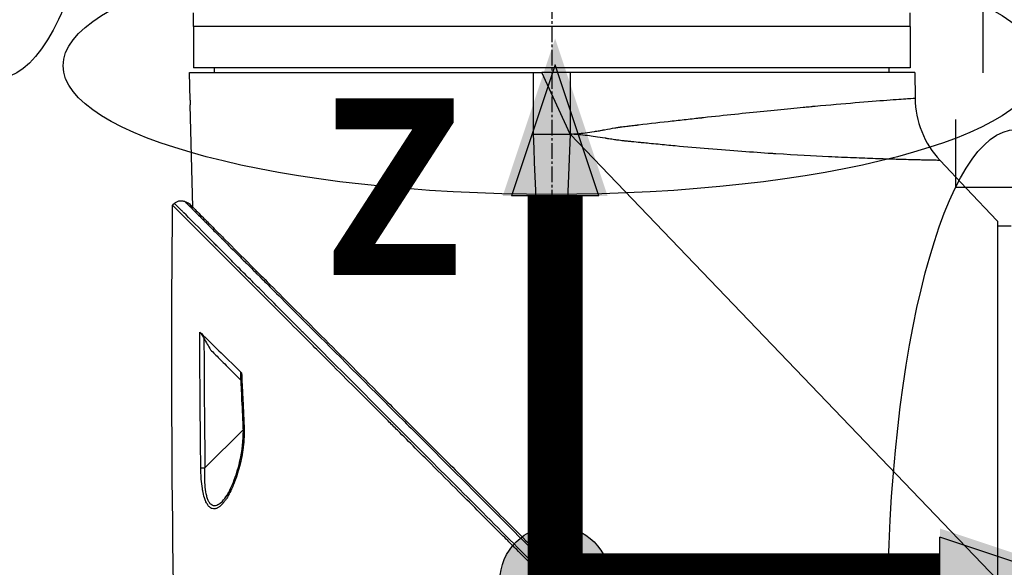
# Model space of a CAD drawing. Header units: millimetres. Extents: x 0 to 4378, y 0 to 2376.
# Tile 223 of 256: x 1476 to 1584, y 1590 to 1650. Entities that reach past the tile are written whole.
import ezdxf

# ---------------------------------------------------------------- set-up
doc = ezdxf.new("R2010")
doc.units = ezdxf.units.MM
doc.header["$LTSCALE"] = 0.2
doc.linetypes.add('CENTER2', pattern=[1.125, 0.75, -0.125, 0.125, -0.125])
for name, color, linetype in [('02_Center Line', 1, 'CENTER2'), ('07_Special Line2', 76, 'Continuous'), ('12_Before Rev.Num.', 5, 'Continuous'), ('13_After Rev.Num.', 6, 'Continuous')]:
    doc.layers.add(name, color=color, linetype=linetype)
doc.layers.add('14_Mark', color=7, linetype='Continuous', true_color=0xe03c31)
doc.styles.add('Rainbow-5.0 Style', font='malgunsl.ttf')
doc.dimstyles.new('Rainbow-5.0 Style', dxfattribs={"dimtxt": 4, "dimasz": 2.5, "dimexe": 1, "dimexo": 1, "dimgap": 1, "dimtad": 1, "dimdsep": 46, "dimtxsty": 'Rainbow-5.0 Style', "dimcen": 0, "dimclrd": 251, "dimclre": 251, "dimclrt": 7, "dimazin": 3, "dimtp": 0.1, "dimtm": 0.1, "dimtfac": 0.61, "dimtmove": 0, "dimatfit": 3, "dimfxl": 1, "dimlwd": -1, "dimlwe": -1, "dimarcsym": 1})

# ---------------------------------------------------------------- blocks, each defined once
blk = doc.blocks.new('*D124')
at = {"color": 251, "linetype": 'ByBlock', "transparency": 16777216}
for p, q in [((1534.35, 1744.32), (1534.35, 1816.22)), ((1645.05, 1633.62), (1645.05, 1816.22)), ((1544.35, 1812.22), (1635.05, 1812.22))]:
    blk.add_line(p, q, dxfattribs=at)
at = {"color": 251, "transparency": 16777216}
for points in [[(1544.35, 1813.88), (1544.35, 1810.55), (1534.35, 1812.22)], [(1635.05, 1813.88), (1635.05, 1810.55), (1645.05, 1812.22)]]:
    blk.add_solid(points, dxfattribs=at)
at = {"layer": 'Defpoints', "color": 0, "transparency": 16777216}
for p in [(1645.05, 1812.22), (1534.35, 1740.32), (1645.05, 1629.62)]:
    blk.add_point(p, dxfattribs=at)
at = {"color": 7, "transparency": 16777216, "insert": (1589.7, 1824.54), "char_height": 16, "attachment_point": 5, "style": 'Rainbow-5.0 Style'}
blk.add_mtext('110.7', dxfattribs=at)
blk = doc.blocks.new('A$C51789057')
for p, q in [((-149.7, 1046.9), (-149.7, 1048.4)), ((-71.7, 1046.9), (-71.7, 1048.4)), ((-71.7, 1046.9), (-149.7, 1046.9)), ((-71.7, 1046.9), (-149.7, 1046.9)), ((-149.7, 1046.9), (-149.7, 1042.4)), ((-71.7, 1046.9), (-71.7, 1042.4)), ((-150.15, 1041.9), (-112.7, 1041.9)), ((-150.07, 1038.9), (-150.15, 1041.9)), ((-71.7, 1042.4), (-149.7, 1042.4)), ((-147.41, 1041.9), (-147.42, 1042.4)), ((-112.7, 1041.9), (-111.78, 1041.9)), ((-112.7, 1035.2), (-112.7, 1041.9)), ((-108.7, 1041.9), (-111.78, 1041.9)), ((-108.7, 1035.2), (-111.78, 1041.9)), ((-71.18, 1041.9), (-108.7, 1041.9)), ((-108.7, 1041.9), (-108.7, 1035.2)), ((-73.99, 1041.9), (-73.98, 1042.4)), ((-71.18, 1041.9), (-71.16, 1039.12)), ((-149.77, 1027.25), (-150.06, 1038.4)), ((-112.7, 1035.2), (-108.7, 1035.2)), ((-108.7, 1035.2), (-110.6, 988.58)), ((-62.2, 986.72), (-108.7, 1035.2)), ((-68.44, 1032.35), (-65.56, 1029.3)), ((-65.56, 1029.3), (-65.57, 1029.3)), ((-62.27, 1025.8), (-65.57, 1029.3)), ((-151.77, 1027.68), (-151.98, 1027.47)), ((-150.19, 1027.43), (-150.19, 1027.43)), ((-149.73, 1025.63), (-149.73, 1025.63)), ((-62.2, 1025.73), (-62.2, 986.72)), ((-60.7, 1025.2), (-62.2, 1025.2)), ((-146.99, 1010.89), (-146.99, 1010.89)), ((-148.45, 998.9), (-144.27, 1003.07)), ((-111.34, 1001.88), (-111.34, 1001.88)), ((-148.89, 998.46), (-148.89, 998.46)), ((-111.15, 997.21), (-111.15, 997.21)), ((-146.54, 995.28), (-146.54, 995.28)), ((-147.55, 994.46), (-147.55, 994.46)), ((-110.6, 988.58), (-110.62, 988.1))]:
    blk.add_line(p, q)
blk.add_arc((-61.16, 1039.21), 10, 180.5, 223.2998)
for centre, major_axis, ratio, start_param, end_param in [((-62.26, 1025.81), (0.645, -0.685), 0.008693, 4.712313, 4.818503), ((-62.26, 1025.81), (-0.645, 0.685), 0.008695, 1.57072, 1.676912), ((785.76, 1050.58), (813.93, -452.4), 0.999756, 3.693419, 3.696148), ((-143.95, 1006.71), (-0.499, -0.023), 0.017721, 5.66269, 6.283185), ((766.21, 1049.66), (798.98, -438.97), 0.999758, 3.691233, 3.694845), ((-143.79, 1003.43), (-0.499, -0.025), 0.017652, 5.653988, 6.283186)]:
    blk.add_ellipse(centre, major_axis=major_axis, ratio=ratio, start_param=start_param, end_param=end_param)
for points, knots in [([(-150.07, 1038.9), (-150.07, 1038.85), (-150.07, 1038.8), (-150.06, 1038.69), (-150.06, 1038.64), (-150.06, 1038.55), (-150.06, 1038.51), (-150.06, 1038.45), (-150.06, 1038.42), (-150.06, 1038.41), (-150.06, 1038.4), (-150.06, 1038.4), (-150.06, 1038.4), (-150.06, 1038.4), (-150.06, 1038.4), (-150.06, 1038.4), (-150.06, 1038.4), (-150.06, 1038.4)], [-0.15745551, -0.15745551, -0.15745551, -0.15745551, -0.14166117, -0.14166117, -0.12412913, -0.12412913, -0.1081014, -0.1081014, -0.0880942, -0.0880942, -0.08251292, -0.08251292, -0.08028474, -0.08028474, -0.07872837, -0.07872837, -0.07872826, -0.07872826, -0.07872826, -0.07872826]), ([(-108.7, 1035.2), (-108.23, 1035.22), (-107.68, 1035.27), (-106.75, 1035.39), (-106.42, 1035.44), (-105.89, 1035.52), (-105.62, 1035.56), (-105.29, 1035.62), (-105.13, 1035.65), (-105.04, 1035.67), (-105.01, 1035.67), (-104.98, 1035.68), (-104.97, 1035.68), (-104.53, 1035.76), (-104.16, 1035.83), (-103.7, 1035.91), (-103.56, 1035.93), (-103.37, 1035.96), (-103.29, 1035.97), (-103.19, 1035.99), (-103.15, 1035.99), (-103.13, 1036), (-103.12, 1036), (-103.11, 1036), (-103.11, 1036), (-103.03, 1036.01), (-102.83, 1036.03), (-102.37, 1036.09), (-102.19, 1036.11), (-101.87, 1036.15), (-101.76, 1036.16), (-101.59, 1036.18), (-101.49, 1036.19), (-101.38, 1036.2), (-101.32, 1036.21), (-101.29, 1036.21), (-101.28, 1036.22), (-101.27, 1036.22), (-100, 1036.37), (-98.77, 1036.51), (-97, 1036.71), (-96.42, 1036.77), (-95.57, 1036.87), (-95.15, 1036.91), (-94.66, 1036.97), (-94.42, 1036.99), (-94.3, 1037.01), (-94.25, 1037.01), (-94.22, 1037.02), (-94.2, 1037.02), (-91.86, 1037.28), (-89.66, 1037.51), (-86.61, 1037.82), (-85.63, 1037.91), (-84.23, 1038.05), (-83.78, 1038.09), (-83.11, 1038.15), (-82.78, 1038.18), (-82.41, 1038.22), (-82.22, 1038.24), (-82.13, 1038.24), (-82.09, 1038.25), (-82.06, 1038.25), (-82.05, 1038.25), (-80.47, 1038.4), (-79, 1038.52), (-76.37, 1038.74), (-75.21, 1038.83), (-73.27, 1038.98), (-72.5, 1039.03), (-71.44, 1039.1), (-71.16, 1039.12), (-71.16, 1039.12)], [0, 0, 0, 0, 0.03125, 0.03125, 0.046875, 0.046875, 0.054688, 0.058594, 0.060547, 0.061523, 0.062012, 0.062012, 0.0625, 0.0625, 0.078125, 0.078125, 0.085938, 0.085938, 0.089844, 0.091797, 0.092773, 0.093262, 0.093506, 0.093506, 0.09375, 0.09375, 0.109375, 0.109375, 0.117188, 0.117188, 0.121094, 0.121094, 0.123047, 0.124023, 0.124512, 0.124878, 0.124878, 0.125, 0.125, 0.1875, 0.1875, 0.21875, 0.21875, 0.234375, 0.242188, 0.246094, 0.248047, 0.249023, 0.249023, 0.25, 0.25, 0.375, 0.375, 0.4375, 0.4375, 0.46875, 0.46875, 0.484375, 0.492188, 0.496094, 0.498047, 0.499023, 0.499023, 0.5, 0.5, 0.625, 0.625, 0.75, 0.75, 0.875, 0.875, 1, 1, 1, 1]), ([(-68.44, 1032.35), (-68.44, 1032.35), (-68.49, 1032.35), (-68.62, 1032.35), (-68.69, 1032.35), (-68.77, 1032.36), (-68.87, 1032.36), (-68.92, 1032.36), (-68.98, 1032.36), (-69.04, 1032.36), (-69.07, 1032.36), (-69.1, 1032.36), (-69.13, 1032.36), (-69.15, 1032.36), (-69.17, 1032.36), (-69.19, 1032.36), (-69.19, 1032.36), (-69.2, 1032.36), (-69.21, 1032.36), (-69.22, 1032.36), (-69.22, 1032.36), (-69.23, 1032.36), (-69.23, 1032.36), (-69.23, 1032.36), (-69.23, 1032.36), (-69.23, 1032.36), (-69.24, 1032.36), (-69.24, 1032.36), (-69.36, 1032.37), (-69.49, 1032.37), (-69.66, 1032.37), (-69.74, 1032.37), (-69.83, 1032.38), (-69.92, 1032.38), (-69.97, 1032.38), (-70.02, 1032.38), (-70.07, 1032.38), (-70.1, 1032.38), (-70.13, 1032.38), (-70.15, 1032.38), (-70.17, 1032.38), (-70.18, 1032.38), (-70.19, 1032.38), (-70.2, 1032.38), (-70.21, 1032.38), (-70.22, 1032.38), (-70.22, 1032.38), (-70.23, 1032.38), (-70.23, 1032.38), (-70.23, 1032.38), (-70.24, 1032.38), (-70.24, 1032.38), (-70.38, 1032.39), (-70.55, 1032.39), (-70.78, 1032.4), (-70.89, 1032.4), (-71.02, 1032.4), (-71.16, 1032.41), (-71.23, 1032.41), (-71.3, 1032.41), (-71.38, 1032.41), (-71.41, 1032.41), (-71.45, 1032.41), (-71.49, 1032.41), (-71.51, 1032.42), (-71.53, 1032.42), (-71.55, 1032.42), (-71.57, 1032.42), (-71.58, 1032.42), (-71.59, 1032.42), (-71.6, 1032.42), (-71.61, 1032.42), (-71.62, 1032.42), (-71.98, 1032.43), (-72.33, 1032.44), (-72.63, 1032.44), (-72.92, 1032.45), (-73.17, 1032.46), (-73.36, 1032.47), (-73.36, 1032.47), (-73.36, 1032.47), (-73.37, 1032.47), (-73.37, 1032.47), (-73.39, 1032.47), (-73.4, 1032.47), (-73.73, 1032.48), (-74.06, 1032.49), (-74.4, 1032.5), (-74.73, 1032.51), (-75.07, 1032.52), (-75.4, 1032.53), (-75.42, 1032.53), (-75.44, 1032.53), (-75.47, 1032.53), (-76.21, 1032.56), (-77.01, 1032.59), (-77.87, 1032.63), (-78.72, 1032.66), (-79.62, 1032.7), (-80.58, 1032.75), (-80.59, 1032.75), (-80.59, 1032.75), (-80.6, 1032.75), (-82.24, 1032.83), (-84.13, 1032.93), (-86.3, 1033.06), (-86.45, 1033.07), (-86.61, 1033.08), (-86.77, 1033.09), (-88.81, 1033.23), (-91.1, 1033.39), (-93.64, 1033.6), (-93.65, 1033.61), (-93.66, 1033.61), (-93.67, 1033.61), (-94.84, 1033.7), (-96.05, 1033.81), (-97.28, 1033.92), (-97.89, 1033.98), (-98.52, 1034.04), (-99.14, 1034.1), (-99.46, 1034.13), (-99.78, 1034.16), (-100.09, 1034.19), (-100.33, 1034.21), (-100.57, 1034.24), (-100.81, 1034.26), (-100.89, 1034.27), (-100.97, 1034.28), (-101.05, 1034.28), (-101.36, 1034.31), (-101.68, 1034.35), (-101.99, 1034.38), (-102.15, 1034.39), (-102.31, 1034.41), (-102.47, 1034.43), (-102.55, 1034.43), (-102.63, 1034.44), (-102.71, 1034.45), (-102.75, 1034.46), (-102.79, 1034.46), (-102.83, 1034.46), (-102.86, 1034.47), (-102.9, 1034.47), (-102.94, 1034.48), (-102.96, 1034.48), (-102.96, 1034.48), (-102.96, 1034.48), (-103.09, 1034.49), (-103.3, 1034.52), (-103.61, 1034.56), (-103.77, 1034.59), (-103.96, 1034.61), (-104.17, 1034.65), (-104.27, 1034.66), (-104.38, 1034.68), (-104.5, 1034.7), (-104.56, 1034.71), (-104.62, 1034.71), (-104.69, 1034.72), (-104.72, 1034.73), (-104.75, 1034.73), (-104.78, 1034.74), (-104.8, 1034.74), (-104.81, 1034.74), (-104.83, 1034.75), (-104.84, 1034.75), (-104.84, 1034.75), (-104.85, 1034.75), (-104.86, 1034.75), (-104.87, 1034.75), (-104.88, 1034.75), (-105.28, 1034.82), (-105.64, 1034.87), (-105.96, 1034.92), (-106.28, 1034.97), (-106.56, 1035.01), (-106.8, 1035.04), (-106.8, 1035.04), (-106.8, 1035.04), (-106.81, 1035.04), (-107.15, 1035.08), (-107.48, 1035.12), (-107.79, 1035.14), (-108.11, 1035.17), (-108.41, 1035.19), (-108.7, 1035.2)], [0, 0, 0, 0, 0.0625, 0.0625, 0.0625, 0.09375, 0.09375, 0.09375, 0.109375, 0.109375, 0.109375, 0.117187, 0.117187, 0.117187, 0.121094, 0.121094, 0.121094, 0.123047, 0.123047, 0.123047, 0.124023, 0.124023, 0.124023, 0.124512, 0.124512, 0.124512, 0.125, 0.125, 0.125, 0.15625, 0.15625, 0.15625, 0.171875, 0.171875, 0.171875, 0.179687, 0.179687, 0.179687, 0.183594, 0.183594, 0.183594, 0.185547, 0.185547, 0.185547, 0.186523, 0.186523, 0.186523, 0.187256, 0.187256, 0.187256, 0.1875, 0.1875, 0.1875, 0.21875, 0.21875, 0.21875, 0.234375, 0.234375, 0.234375, 0.242187, 0.242187, 0.242187, 0.246094, 0.246094, 0.246094, 0.248047, 0.248047, 0.248047, 0.249023, 0.249023, 0.249023, 0.25, 0.25, 0.25, 0.28125, 0.28125, 0.28125, 0.312012, 0.312012, 0.312012, 0.312378, 0.312378, 0.312378, 0.313476, 0.313476, 0.313476, 0.34375, 0.34375, 0.34375, 0.373047, 0.373047, 0.373047, 0.375, 0.375, 0.375, 0.4375, 0.4375, 0.4375, 0.499512, 0.499512, 0.499512, 0.5, 0.5, 0.5, 0.625, 0.625, 0.625, 0.633846, 0.633846, 0.633846, 0.749512, 0.749512, 0.749512, 0.75, 0.75, 0.75, 0.8125, 0.8125, 0.8125, 0.84375, 0.84375, 0.84375, 0.859375, 0.859375, 0.859375, 0.871094, 0.871094, 0.871094, 0.875, 0.875, 0.875, 0.890625, 0.890625, 0.890625, 0.898438, 0.898438, 0.898438, 0.902344, 0.902344, 0.902344, 0.904297, 0.904297, 0.904297, 0.906128, 0.906128, 0.906128, 0.907048, 0.907048, 0.907048, 0.921875, 0.921875, 0.921875, 0.929688, 0.929688, 0.929688, 0.933594, 0.933594, 0.933594, 0.935547, 0.935547, 0.935547, 0.936523, 0.936523, 0.936523, 0.937012, 0.937012, 0.937012, 0.937256, 0.937256, 0.937256, 0.9375, 0.9375, 0.9375, 0.953125, 0.953125, 0.953125, 0.968506, 0.968506, 0.968506, 0.96875, 0.96875, 0.96875, 0.984375, 0.984375, 0.984375, 1, 1, 1, 1]), ([(-151.77, 1027.68), (-151.73, 1027.71), (-151.69, 1027.75), (-151.65, 1027.77), (-151.61, 1027.8), (-151.57, 1027.83), (-151.53, 1027.86), (-151.48, 1027.88), (-151.43, 1027.9), (-151.38, 1027.92), (-151.33, 1027.94), (-151.28, 1027.95), (-151.23, 1027.96), (-151.18, 1027.97), (-151.12, 1027.97), (-151.07, 1027.97), (-151.02, 1027.97), (-150.97, 1027.97), (-150.92, 1027.96), (-150.87, 1027.95), (-150.82, 1027.94), (-150.77, 1027.93), (-150.72, 1027.91), (-150.67, 1027.9), (-150.63, 1027.88)], [0.00001, 0.00001, 0.00001, 0.00001, 0.125, 0.125, 0.125, 0.25, 0.25, 0.25, 0.375, 0.375, 0.375, 0.5, 0.5, 0.5, 0.625, 0.625, 0.625, 0.75, 0.75, 0.75, 0.875, 0.875, 0.875, 1, 1, 1, 1]), ([(-150.63, 1027.88), (-150.63, 1027.87), (-150.56, 1027.81), (-150.4, 1027.65), (-150.4, 1027.64), (-150.39, 1027.64), (-150.39, 1027.63), (-150.3, 1027.55), (-150.19, 1027.44), (-150.06, 1027.3), (-149.99, 1027.23), (-149.91, 1027.16), (-149.83, 1027.08), (-149.79, 1027.03), (-149.75, 1026.99), (-149.7, 1026.95), (-149.68, 1026.92), (-149.66, 1026.9), (-149.64, 1026.88), (-149.64, 1026.88), (-149.63, 1026.88), (-149.63, 1026.88), (-149.61, 1026.85), (-149.58, 1026.82), (-149.56, 1026.81), (-149.34, 1026.59), (-149.03, 1026.27), (-148.56, 1025.8), (-148.32, 1025.56), (-148.05, 1025.29), (-147.72, 1024.96), (-147.56, 1024.8), (-147.39, 1024.62), (-147.2, 1024.43), (-147.1, 1024.34), (-147.01, 1024.24), (-146.91, 1024.14), (-146.86, 1024.09), (-146.81, 1024.04), (-146.75, 1023.99), (-146.73, 1023.97), (-146.71, 1023.95), (-146.69, 1023.93), (-146.69, 1023.92), (-146.68, 1023.92), (-146.68, 1023.91), (-146.65, 1023.88), (-146.6, 1023.83), (-146.6, 1023.83), (-146.45, 1023.69), (-146.07, 1023.31), (-145.38, 1022.61), (-145.03, 1022.26), (-144.61, 1021.84), (-144.09, 1021.32), (-143.83, 1021.06), (-143.54, 1020.77), (-143.23, 1020.46), (-143.08, 1020.31), (-142.92, 1020.14), (-142.75, 1019.98), (-142.67, 1019.89), (-142.58, 1019.81), (-142.49, 1019.72), (-142.45, 1019.68), (-142.41, 1019.63), (-142.36, 1019.59), (-142.35, 1019.57), (-142.33, 1019.55), (-142.31, 1019.54), (-142.31, 1019.53), (-142.3, 1019.53), (-142.29, 1019.52), (-142.27, 1019.49), (-142.23, 1019.46), (-142.22, 1019.45), (-141.54, 1018.76), (-140.18, 1017.41), (-137.94, 1015.16), (-137.78, 1015), (-137.62, 1014.83), (-137.45, 1014.66), (-137.36, 1014.58), (-137.28, 1014.49), (-137.19, 1014.41), (-137.14, 1014.36), (-137.1, 1014.32), (-137.06, 1014.27), (-137.04, 1014.25), (-137.01, 1014.23), (-136.99, 1014.21), (-136.96, 1014.18), (-136.93, 1014.15), (-136.92, 1014.14), (-134.34, 1011.56), (-130.97, 1008.18), (-126.74, 1003.94), (-126.1, 1003.3), (-125.43, 1002.64), (-124.75, 1001.95), (-120.95, 998.15), (-116.53, 993.72), (-111.58, 988.77)], [0, 0, 0, 0, 0.06075, 0.06075, 0.06075, 0.0625, 0.0625, 0.0625, 0.09375, 0.09375, 0.09375, 0.109375, 0.109375, 0.109375, 0.117188, 0.117188, 0.117188, 0.120939, 0.120939, 0.120939, 0.121094, 0.121094, 0.121094, 0.125, 0.125, 0.125, 0.1875, 0.1875, 0.1875, 0.21875, 0.21875, 0.21875, 0.234375, 0.234375, 0.234375, 0.242188, 0.242188, 0.242188, 0.246094, 0.246094, 0.246094, 0.247666, 0.247666, 0.247666, 0.248047, 0.248047, 0.248047, 0.25, 0.25, 0.25, 0.3125, 0.3125, 0.3125, 0.34375, 0.34375, 0.34375, 0.359375, 0.359375, 0.359375, 0.367187, 0.367187, 0.367187, 0.371094, 0.371094, 0.371094, 0.373047, 0.373047, 0.373047, 0.373765, 0.373765, 0.373765, 0.374023, 0.374023, 0.374023, 0.37516, 0.37516, 0.37516, 0.484375, 0.484375, 0.484375, 0.492187, 0.492187, 0.492187, 0.496094, 0.496094, 0.496094, 0.498047, 0.498047, 0.498047, 0.498931, 0.498931, 0.498931, 0.5, 0.5, 0.5, 0.75, 0.75, 0.75, 0.788006, 0.788006, 0.788006, 1, 1, 1, 1]), ([(-111.59, 987.09), (-111.63, 987.13), (-111.68, 987.18), (-111.77, 987.27), (-111.82, 987.32), (-111.95, 987.45), (-112.05, 987.55), (-112.32, 987.82), (-112.5, 988), (-112.81, 988.31), (-112.93, 988.43), (-113.54, 989.04), (-114.03, 989.53), (-114.84, 990.34), (-115.17, 990.67), (-115.93, 991.43), (-116.36, 991.86), (-117.37, 992.87), (-117.94, 993.44), (-119.29, 994.78), (-120.05, 995.55), (-121.83, 997.33), (-122.84, 998.34), (-124.41, 999.91), (-124.99, 1000.49), (-126.21, 1001.71), (-126.85, 1002.35), (-127.84, 1003.34), (-128.18, 1003.68), (-129.3, 1004.8), (-130.07, 1005.57), (-131.71, 1007.21), (-132.57, 1008.07), (-134.4, 1009.9), (-135.36, 1010.86), (-136.79, 1012.29), (-137.29, 1012.79), (-138.69, 1014.19), (-139.59, 1015.09), (-141.27, 1016.77), (-142.06, 1017.56), (-143.48, 1018.98), (-144.12, 1019.62), (-145.28, 1020.77), (-145.79, 1021.29), (-147.15, 1022.65), (-147.94, 1023.44), (-149.16, 1024.66), (-149.64, 1025.13), (-150.36, 1025.86), (-150.64, 1026.13), (-151.05, 1026.55), (-151.21, 1026.71), (-151.56, 1027.06), (-151.71, 1027.21), (-151.87, 1027.37), (-151.91, 1027.41), (-151.95, 1027.45), (-151.96, 1027.46), (-151.97, 1027.47), (-151.97, 1027.47), (-151.97, 1027.47), (-151.97, 1027.47), (-151.97, 1027.47), (-151.98, 1027.47), (-151.98, 1027.47), (-151.98, 1027.47), (-151.98, 1027.47)], [-7.729592, -7.729592, -7.729592, -7.729592, -7.71044, -7.71044, -7.69072, -7.69072, -7.65201, -7.65201, -7.574312, -7.574312, -7.522506, -7.522506, -7.315221, -7.315221, -7.177151, -7.177151, -6.993063, -6.993063, -6.7477, -6.7477, -6.420577, -6.420577, -5.984557, -5.984557, -5.735856, -5.735856, -5.451942, -5.451942, -5.300422, -5.300422, -4.9539, -4.9539, -4.557704, -4.557704, -4.105179, -4.105179, -3.863816, -3.863816, -3.40942, -3.40942, -2.98401, -2.98401, -2.611687, -2.611687, -2.28576, -2.28576, -1.715015, -1.715015, -1.28633, -1.28633, -0.964845, -0.964845, -0.723574, -0.723574, -0.36177, -0.36177, -0.180858, -0.180858, -0.090444, -0.090444, -0.045229, -0.045229, -0.022617, -0.022617, -0.011309, -0.011309, -0.000284, -0.000284, -0.000284, -0.000284]), ([(-112.28, 988.1), (-116.87, 992.7), (-121.34, 997.18), (-125.57, 1001.41), (-129.96, 1005.81), (-134.09, 1009.95), (-137.76, 1013.63), (-137.82, 1013.68), (-137.9, 1013.76), (-137.93, 1013.79), (-137.97, 1013.83), (-138.01, 1013.87), (-138.04, 1013.91), (-139.06, 1014.93), (-140.47, 1016.34), (-142.13, 1018.01), (-142.52, 1018.39), (-142.91, 1018.79), (-143.32, 1019.2), (-143.82, 1019.7), (-144.34, 1020.22), (-144.87, 1020.75), (-145.34, 1021.23), (-145.82, 1021.71), (-146.3, 1022.18), (-146.53, 1022.42), (-146.77, 1022.66), (-147.01, 1022.9), (-147.13, 1023.02), (-147.24, 1023.13), (-147.36, 1023.25), (-147.48, 1023.37), (-147.6, 1023.5), (-147.71, 1023.6), (-147.73, 1023.62), (-147.74, 1023.64), (-147.76, 1023.66), (-149.18, 1025.08), (-150.14, 1026.05), (-150.76, 1026.66), (-150.84, 1026.75), (-150.92, 1026.83), (-151, 1026.91), (-151.24, 1027.15), (-151.42, 1027.33), (-151.54, 1027.45), (-151.71, 1027.62), (-151.76, 1027.67), (-151.77, 1027.68)], [0, 0, 0, 0, 0.2431558, 0.2431558, 0.2431558, 0.4960937, 0.4960937, 0.4960937, 0.4998798, 0.4998798, 0.4998798, 0.5044509, 0.5044509, 0.5044509, 0.625, 0.625, 0.625, 0.6529348, 0.6529348, 0.6529348, 0.6875, 0.6875, 0.6875, 0.71875, 0.71875, 0.71875, 0.734375, 0.734375, 0.734375, 0.7421875, 0.7421875, 0.7421875, 0.75, 0.75, 0.75, 0.7513839, 0.7513839, 0.7513839, 0.8597114, 0.8597114, 0.8597114, 0.875, 0.875, 0.875, 0.9263298, 0.9263298, 0.9263298, 0.9999459, 0.9999459, 0.9999459, 0.9999459]), ([(-150.19, 1027.66), (-150.19, 1027.66), (-150.16, 1027.63), (-150.04, 1027.52), (-149.95, 1027.43), (-149.6, 1027.08), (-149.25, 1026.73), (-148.5, 1025.98), (-148.16, 1025.64), (-147.56, 1025.04), (-147.32, 1024.8), (-146.8, 1024.28), (-146.51, 1023.99), (-145.38, 1022.86), (-144.46, 1021.93), (-142.88, 1020.36), (-142.29, 1019.77), (-138.17, 1015.65), (-133.78, 1011.26), (-128.16, 1005.64), (-127.55, 1005.03), (-125.6, 1003.08), (-124.25, 1001.73), (-121.4, 998.88), (-119.91, 997.39), (-116.78, 994.26), (-115.15, 992.62), (-113.09, 990.57), (-112.67, 990.15), (-111.93, 989.41), (-111.64, 989.12), (-111.13, 988.61), (-110.88, 988.36), (-110.53, 988.01), (-110.5, 987.98), (-110.08, 987.56), (-109.9, 987.38), (-109.53, 987.01), (-109.34, 986.82), (-109.02, 986.5), (-108.88, 986.36), (-108.65, 986.13), (-108.55, 986.03), (-108.36, 985.84), (-108.26, 985.74), (-107.87, 985.35), (-107.57, 985.05), (-106.89, 984.37), (-106.48, 983.96), (-104.43, 981.91), (-102.79, 980.27), (-99.66, 977.14), (-98.15, 975.63), (-93.93, 971.41), (-91.23, 968.71), (-88.1, 965.58), (-87.55, 965.03), (-85.96, 963.44), (-84.93, 962.41), (-82.06, 959.54), (-80.29, 957.77), (-77.97, 955.45), (-77.31, 954.79), (-76.14, 953.62), (-75.61, 953.09), (-74.67, 952.15), (-74.24, 951.72), (-73.14, 950.62), (-72.49, 949.97), (-71.5, 948.98), (-71.12, 948.6), (-70.66, 948.14), (-70.54, 948.02), (-70.24, 947.72), (-70.07, 947.55), (-69.7, 947.18), (-69.53, 947.01), (-69.35, 946.83), (-69.31, 946.79), (-69.27, 946.75), (-69.26, 946.74), (-69.25, 946.73), (-69.24, 946.72), (-69.24, 946.72), (-69.24, 946.72), (-69.24, 946.72), (-69.24, 946.72), (-69.24, 946.72), (-69.24, 946.72), (-69.24, 946.72)], [0, 0, 0, 0, 0.264332, 0.264332, 0.528758, 0.528758, 1.056139, 1.056139, 1.406505, 1.406505, 1.606603, 1.606603, 1.835356, 1.835356, 2.445847, 2.445847, 2.794554, 2.794554, 4.769924, 4.769924, 5.00797, 5.00797, 5.526041, 5.526041, 6.089229, 6.089229, 6.695329, 6.695329, 6.850985, 6.850985, 6.965758, 6.965758, 7.072004, 7.072004, 7.117238, 7.117238, 7.152898, 7.152898, 7.188974, 7.188974, 7.2161, 7.2161, 7.234487, 7.234487, 7.254339, 7.254339, 7.310164, 7.310164, 7.395171, 7.395171, 7.733586, 7.733586, 8.048233, 8.048233, 8.627304, 8.627304, 8.751092, 8.751092, 8.989797, 8.989797, 9.432477, 9.432477, 9.613385, 9.613385, 9.771568, 9.771568, 9.909899, 9.909899, 10.152258, 10.152258, 10.334616, 10.334616, 10.403043, 10.403043, 10.523121, 10.523121, 10.703617, 10.703617, 10.793786, 10.793786, 10.838901, 10.838901, 10.861447, 10.861447, 10.872715, 10.872715, 10.878346, 10.878346, 10.883825, 10.883825, 10.883825, 10.883825]), ([(-149.02, 1013.68), (-149.01, 1013.67), (-148.99, 1013.65), (-148.96, 1013.62), (-148.95, 1013.59), (-148.89, 1013.52), (-148.84, 1013.45), (-148.72, 1013.26), (-148.64, 1013.13), (-148.56, 1012.99)], [0, 0, 0, 0, 0.00895126, 0.00895126, 0.01944765, 0.01944765, 0.04220813, 0.04220813, 0.0762287, 0.0762287, 0.0762287, 0.0762287]), ([(-149.02, 1013.68), (-148.56, 1013.25), (-147.87, 1012.56), (-146.32, 1011.05), (-145.48, 1010.25), (-144.47, 1009.24)], [0.0000029, 0.0000029, 0.0000029, 0.0000029, 0.3832328, 0.3832328, 0.6375563, 0.6375563, 0.6375563, 0.6375563]), ([(-148.56, 1012.99), (-148.44, 1012.78), (-148.32, 1012.58), (-148.08, 1012.16), (-147.96, 1011.95), (-147.84, 1011.75)], [-0.1435857, -0.1435857, -0.1435857, -0.1435857, -0.0718018, -0.0718018, -0.0000074, -0.0000074, -0.0000074, -0.0000074]), ([(-147.84, 1011.75), (-147.54, 1011.44), (-147.23, 1011.13), (-146.89, 1010.8), (-146.51, 1010.41), (-146.11, 1010.01), (-145.7, 1009.6), (-145.68, 1009.58), (-145.67, 1009.57), (-145.66, 1009.56), (-145.29, 1009.19), (-144.91, 1008.82), (-144.52, 1008.43)], [0.0000092, 0.0000092, 0.0000092, 0.0000092, 0.2496691, 0.2496691, 0.2496691, 0.5366951, 0.5366951, 0.5366951, 0.5448948, 0.5448948, 0.5448948, 0.7978255, 0.7978255, 0.7978255, 0.7978255]), ([(-144.56, 1009.25), (-144.56, 1009.27), (-144.56, 1009.28), (-144.55, 1009.29), (-144.54, 1009.29), (-144.52, 1009.28), (-144.51, 1009.27), (-144.49, 1009.26), (-144.48, 1009.25), (-144.47, 1009.24)], [0.12759986, 0.12759986, 0.12759986, 0.12759986, 0.14159583, 0.14159583, 0.15768994, 0.15768994, 0.1672569, 0.1672569, 0.17680899, 0.17680899, 0.17680899, 0.17680899]), ([(-144.19, 1003.41), (-144.17, 1003.05), (-144.17, 1002.66), (-144.19, 1002.29), (-144.21, 1001.9), (-144.24, 1001.52), (-144.28, 1001.18), (-144.28, 1001.16), (-144.29, 1001.15), (-144.29, 1001.14), (-144.33, 1000.79), (-144.39, 1000.44), (-144.45, 1000.1), (-144.52, 999.77), (-144.59, 999.44), (-144.67, 999.13), (-144.67, 999.11), (-144.68, 999.09), (-144.68, 999.07), (-144.77, 998.73), (-144.87, 998.41), (-144.97, 998.09), (-145.05, 997.86), (-145.13, 997.63), (-145.22, 997.39), (-145.25, 997.31), (-145.28, 997.24), (-145.31, 997.16), (-145.39, 996.96), (-145.47, 996.77), (-145.56, 996.59), (-145.67, 996.34), (-145.78, 996.13), (-145.91, 995.9), (-145.98, 995.77), (-146.05, 995.66), (-146.12, 995.55), (-146.18, 995.46), (-146.24, 995.37), (-146.31, 995.28), (-146.39, 995.17), (-146.46, 995.08), (-146.54, 995), (-146.56, 994.98), (-146.58, 994.95), (-146.6, 994.93), (-146.65, 994.88), (-146.7, 994.83), (-146.76, 994.78), (-146.85, 994.7), (-146.93, 994.64), (-147.02, 994.59), (-147.05, 994.57), (-147.09, 994.55), (-147.12, 994.53), (-147.16, 994.51), (-147.21, 994.49), (-147.27, 994.48), (-147.31, 994.47), (-147.35, 994.46), (-147.39, 994.45), (-147.48, 994.44), (-147.56, 994.45), (-147.65, 994.48), (-147.71, 994.49), (-147.76, 994.52), (-147.82, 994.56), (-147.85, 994.57), (-147.88, 994.59), (-147.91, 994.62), (-147.99, 994.68), (-148.07, 994.76), (-148.14, 994.87), (-148.21, 994.97), (-148.28, 995.09), (-148.34, 995.22), (-148.34, 995.23), (-148.35, 995.24), (-148.35, 995.25), (-148.4, 995.37), (-148.46, 995.51), (-148.5, 995.66), (-148.58, 995.91), (-148.64, 996.18), (-148.69, 996.41), (-148.7, 996.5), (-148.72, 996.58), (-148.73, 996.67), (-148.79, 997), (-148.82, 997.35), (-148.85, 997.67), (-148.85, 997.7), (-148.85, 997.73), (-148.86, 997.77), (-148.86, 997.86), (-148.87, 997.95), (-148.87, 998.05), (-148.88, 998.13), (-148.88, 998.21), (-148.89, 998.29), (-148.89, 998.3), (-148.89, 998.31), (-148.89, 998.33), (-148.89, 998.5), (-148.9, 998.67), (-148.9, 998.9)], [0, 0, 0, 0, 0.06061, 0.06061, 0.06061, 0.122541, 0.122541, 0.122541, 0.125, 0.125, 0.125, 0.18804, 0.18804, 0.18804, 0.25, 0.25, 0.25, 0.254168, 0.254168, 0.254168, 0.323919, 0.323919, 0.323919, 0.375, 0.375, 0.375, 0.39207, 0.39207, 0.39207, 0.4375, 0.4375, 0.4375, 0.5, 0.5, 0.5, 0.533908, 0.533908, 0.533908, 0.5625, 0.5625, 0.5625, 0.59375, 0.59375, 0.59375, 0.602455, 0.602455, 0.602455, 0.625, 0.625, 0.625, 0.65625, 0.65625, 0.65625, 0.669312, 0.669312, 0.669312, 0.6875, 0.6875, 0.6875, 0.700546, 0.700546, 0.700546, 0.731289, 0.731289, 0.731289, 0.75, 0.75, 0.75, 0.759109, 0.759109, 0.759109, 0.785061, 0.785061, 0.785061, 0.81088, 0.81088, 0.81088, 0.8125, 0.8125, 0.8125, 0.835978, 0.835978, 0.835978, 0.875, 0.875, 0.875, 0.888263, 0.888263, 0.888263, 0.9375, 0.9375, 0.9375, 0.942362, 0.942362, 0.942362, 0.956225, 0.956225, 0.956225, 0.96875, 0.96875, 0.96875, 0.970886, 0.970886, 0.970886, 1, 1, 1, 1]), ([(-146.54, 995.28), (-146.38, 995.45), (-146.21, 995.68), (-145.84, 996.29), (-145.64, 996.69), (-145.18, 997.78), (-144.93, 998.51), (-144.48, 1000.34), (-144.3, 1001.49), (-144.27, 1002.9), (-144.27, 1003.15), (-144.29, 1003.4)], [0, 0, 0, 0, 0.1280207, 0.1280207, 0.2959551, 0.2959551, 0.5548107, 0.5548107, 0.9047075, 0.9047075, 0.9800568, 0.9800568, 0.9800568, 0.9800568]), ([(-146.54, 995.28), (-146.7, 995.11), (-146.87, 994.97), (-147.04, 994.88), (-147.12, 994.84), (-147.21, 994.81), (-147.29, 994.79), (-147.37, 994.78), (-147.46, 994.78), (-147.54, 994.8), (-147.62, 994.82), (-147.69, 994.86), (-147.77, 994.91), (-147.84, 994.97), (-147.91, 995.05), (-147.97, 995.14), (-148.03, 995.23), (-148.08, 995.34), (-148.13, 995.46), (-148.18, 995.58), (-148.22, 995.72), (-148.26, 995.86), (-148.33, 996.15), (-148.38, 996.47), (-148.42, 996.8), (-148.45, 997.14), (-148.46, 997.48), (-148.47, 997.83), (-148.47, 997.91), (-148.47, 998), (-148.47, 998.09), (-148.47, 998.17), (-148.47, 998.26), (-148.46, 998.34)], [0.5829555, 0.5829555, 0.5829555, 0.5829555, 0.6456407, 0.6456407, 0.6456407, 0.6779228, 0.6779228, 0.6779228, 0.7102048, 0.7102048, 0.7102048, 0.7424869, 0.7424869, 0.7424869, 0.7747689, 0.7747689, 0.7747689, 0.8070509, 0.8070509, 0.8070509, 0.839333, 0.839333, 0.839333, 0.903897, 0.903897, 0.903897, 0.9684611, 0.9684611, 0.9684611, 0.9846021, 0.9846021, 0.9846021, 1, 1, 1, 1]), ([(-111.58, 988.77), (-111.59, 988.77), (-111.61, 988.75), (-111.62, 988.74), (-111.64, 988.72), (-111.66, 988.71), (-111.68, 988.69), (-111.7, 988.66), (-111.73, 988.64), (-111.75, 988.61), (-111.78, 988.59), (-111.81, 988.56), (-111.84, 988.53), (-111.87, 988.5), (-111.91, 988.46), (-111.94, 988.43), (-111.98, 988.39), (-112.02, 988.36), (-112.05, 988.32), (-112.09, 988.28), (-112.13, 988.24), (-112.17, 988.21), (-112.2, 988.17), (-112.24, 988.13), (-112.28, 988.1)], [0, 0, 0, 0, 0.125, 0.125, 0.125, 0.25, 0.25, 0.25, 0.375, 0.375, 0.375, 0.5, 0.5, 0.5, 0.625, 0.625, 0.625, 0.75, 0.75, 0.75, 0.875, 0.875, 0.875, 1, 1, 1, 1]), ([(-111.63, 987.45), (-111.59, 987.48), (-111.55, 987.52), (-111.52, 987.56), (-111.48, 987.59), (-111.44, 987.63), (-111.4, 987.67), (-111.37, 987.71), (-111.33, 987.74), (-111.3, 987.78), (-111.26, 987.81), (-111.23, 987.85), (-111.19, 987.88), (-111.16, 987.91), (-111.13, 987.94), (-111.11, 987.97), (-111.08, 987.99), (-111.05, 988.02), (-111.03, 988.04), (-111.01, 988.06), (-110.99, 988.08), (-110.98, 988.09), (-110.96, 988.11), (-110.95, 988.12), (-110.94, 988.13)], [0, 0, 0, 0, 0.125, 0.125, 0.125, 0.25, 0.25, 0.25, 0.375, 0.375, 0.375, 0.5, 0.5, 0.5, 0.625, 0.625, 0.625, 0.75, 0.75, 0.75, 0.875, 0.875, 0.875, 1, 1, 1, 1]), ([(-110.94, 988.13), (-111.01, 988.2), (-111.08, 988.27), (-111.16, 988.35), (-111.19, 988.38), (-111.23, 988.42), (-111.26, 988.45), (-111.37, 988.56), (-111.48, 988.67), (-111.58, 988.77)], [0, 0, 0, 0, 0.33333, 0.33333, 0.33333, 0.5, 0.5, 0.5, 1, 1, 1, 1])]:
    blk.add_open_spline(points, degree=3, knots=knots)
for points in [[(-110.78, 988.26), (-111.39, 1003.09), (-112.03, 1018.73), (-112.7, 1035.2)], [(-150.63, 1027.88), (-150.48, 1027.81), (-150.33, 1027.74), (-150.19, 1027.66)], [(-151.06, 954.09), (-151.92, 978.54), (-152.22, 1003.01), (-151.98, 1027.47)], [(-150.19, 1027.66), (-150.19, 1027.66), (-150.19, 1027.66), (-149.77, 1027.25)], [(-148.9, 998.9), (-148.96, 1003.82), (-149, 1008.75), (-149.02, 1013.68)], [(-148.56, 1012.99), (-148.55, 1008.29), (-148.51, 1003.59), (-148.45, 998.9)], [(-144.44, 1006.69), (-144.48, 1007.55), (-144.52, 1008.4), (-144.56, 1009.25)], [(-144.29, 1003.4), (-144.34, 1004.5), (-144.39, 1005.59), (-144.44, 1006.69)], [(-148.45, 998.9), (-148.63, 998.89), (-148.83, 998.89), (-148.9, 998.9)], [(-148.46, 998.34), (-148.46, 998.52), (-148.45, 998.71), (-148.45, 998.9)], [(-110.74, 987.93), (-110.81, 988), (-110.88, 988.06), (-110.94, 988.13)]]:
    blk.add_open_spline(points, degree=3)
at = {"layer": '02_Center Line', "ltscale": 11.288275}
blk.add_line((-110.7, 1151.05), (-110.7, 925.92), dxfattribs=at)
blk = doc.blocks.new('A$C19ebd0c3_1234')
for q in [(46.93, -0.78), (54.3, 6.59)]:
    blk.add_line((46.93, 6.59), q)
blk.add_ellipse((0, 0), major_axis=(53.19, 0), ratio=0.263273)
blk = doc.blocks.new('A$C3a293ff3')
at = {"layer": '07_Special Line2'}
blk.add_hatch(color=256, dxfattribs=at).paths.add_polyline_path([(49.156, 0), (34.9, 4.752), (34.9, -4.752)])
at = {"layer": '12_Before Rev.Num.'}
blk.add_hatch(color=256, dxfattribs=at).paths.add_polyline_path([(0, 49.156), (-4.752, 34.9), (4.752, 34.9)])
at = {"layer": '14_Mark'}
h = blk.add_hatch(color=256, dxfattribs=at)
h.dxf.hatch_style = 1
h.paths.add_polyline_path([(5, 0, 1), (-5, 0, 1)])
at = {"layer": '07_Special Line2'}
for p, q in [((34.9, -3.96), (34.9, 3.96)), ((46.78, 0), (34.9, 3.96)), ((34.9, -3.96), (46.78, 0))]:
    blk.add_line(p, q, dxfattribs=at)
at = {"layer": '07_Special Line2', "const_width": 5}
blk.add_lwpolyline([(34.9, 0), (0, 0)], dxfattribs=at)
at = {"layer": '12_Before Rev.Num.'}
for p, q in [((0, 46.78), (-3.96, 34.9)), ((3.96, 34.9), (0, 46.78)), ((3.96, 34.9), (-3.96, 34.9))]:
    blk.add_line(p, q, dxfattribs=at)
at = {"layer": '12_Before Rev.Num.', "const_width": 5}
blk.add_lwpolyline([(0, 34.9), (0, 0)], dxfattribs=at)
at = {"layer": '14_Mark'}
blk.add_circle((0, 0), 5, dxfattribs=at)
at = {"layer": '07_Special Line2', "insert": (34.529, -17.308), "char_height": 16, "attachment_point": 4, "style": 'Rainbow-5.0 Style'}
blk.add_mtext('{\\fMalgun Gothic Semilight|b1|i0|c129|p50;Y}', dxfattribs=at)
at = {"layer": '12_Before Rev.Num.', "insert": (-20.587, 35.725), "char_height": 16, "attachment_point": 4, "style": 'Rainbow-5.0 Style'}
blk.add_mtext('{\\fMalgun Gothic Semilight|b1|i0|c129|p50;Z}', dxfattribs=at)
at = {"layer": '14_Mark', "insert": (-17.839, -15.459), "char_height": 16, "attachment_point": 4, "style": 'Rainbow-5.0 Style'}
blk.add_mtext('{\\fMalgun Gothic Semilight|b1|i0|c129|p50;4}', dxfattribs=at)

msp = doc.modelspace()

# ---------------------------------------------------------------- block references
msp.add_blockref('A$C51789057', (1645.046, 602.257))
at = {"xscale": 1.2, "yscale": 1.2, "zscale": 1.2}
msp.add_blockref('A$C3a293ff3', (1534.706, 1588.872), dxfattribs=at)
at = {"layer": '13_After Rev.Num.', "rotation": 90}
for p in [(1473.993, 1696.711), (1584.896, 1584.76)]:
    msp.add_blockref('A$C19ebd0c3_1234', p, dxfattribs=at)
at = {"layer": '13_After Rev.Num.'}
msp.add_blockref('A$C19ebd0c3_1234', (1534.344, 1644.907), dxfattribs=at)

# ---------------------------------------------------------------- dimensions: what is measured, and where the dimension line sits
dim = msp.add_linear_dim(base=(1645.046, 1812.218), p1=(1534.346, 1740.324), p2=(1645.046, 1629.624), dimstyle='Rainbow-5.0 Style', override={"dimscale": 4, "dimtol": 0, "dimlim": 0, "dimtp": 0.1, "dimtm": 0.1, "dimtfac": 0.61, "dimtdec": 2, "dimtolj": 0, "dimtzin": 8})
dim.commit()
dim.dimension.update_dxf_attribs({"geometry": '*D124', "text_midpoint": (1589.696, 1824.539)})

doc.saveas('drawing.dxf')
